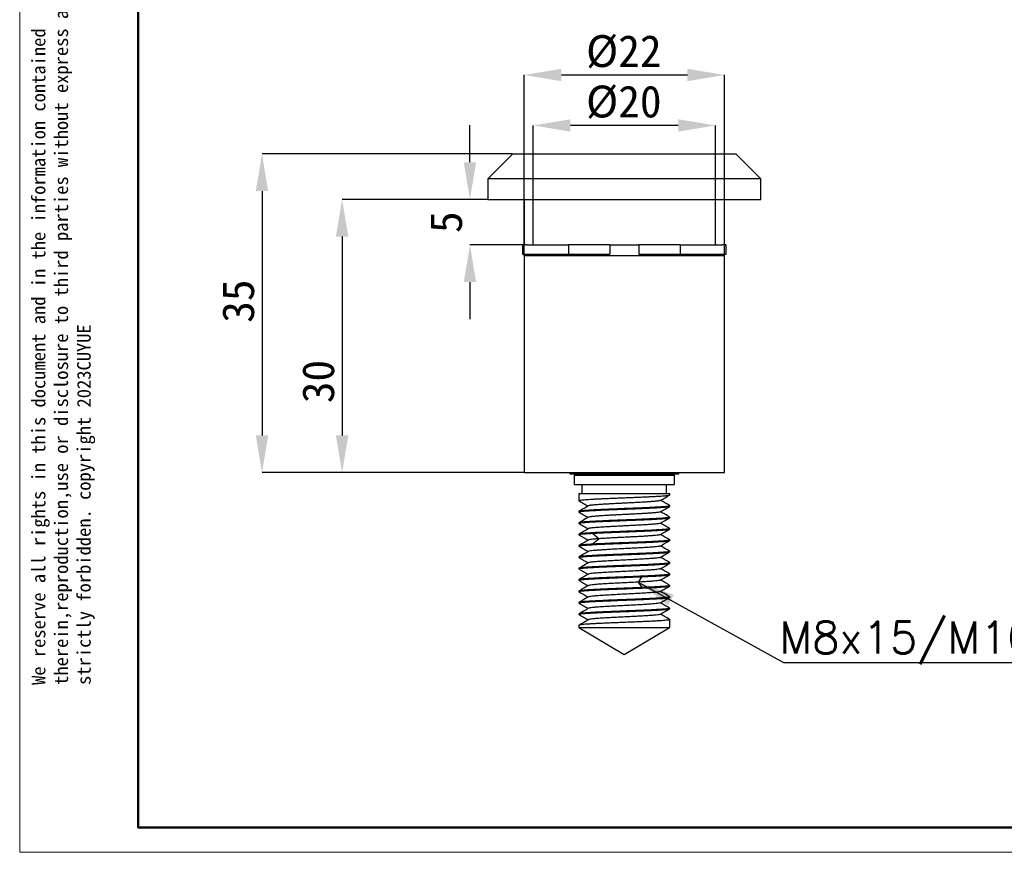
# Model space of a CAD drawing. Header units: millimetres. Extents: x 2793 to 3016, y 1303 to 1457.
# Tile 1 of 3: x 2793 to 2901, y 1303 to 1395. Entities that reach past the tile are written whole.
import ezdxf

# ---------------------------------------------------------------- set-up
doc = ezdxf.new("R2010")
doc.units = ezdxf.units.MM
for name, color, linetype in [('1轮廓实线层', 7, 'Continuous'), ('2细线层', 3, 'Continuous'), ('7标注层', 4, 'Continuous')]:
    doc.layers.add(name, color=color, linetype=linetype)
doc.layers.add('粗实线层', color=7, linetype='Continuous', lineweight=50)
doc.layers.add('细实线层', color=3, linetype='Continuous', lineweight=18)
doc.styles.add('SLDTEXTSTYLE0', font='txt', dxfattribs={"bigfont": 'bigfont'})
doc.styles.add('SLDTEXTSTYLE1', font='txt')
doc.styles.get("Standard").update_dxf_attribs({"font": 'arial.ttf'})
doc.dimstyles.new('SLDDIMSTYLE0', dxfattribs={"dimtxt": 3.5, "dimasz": 4.08, "dimexe": 0, "dimexo": 0.0625, "dimgap": 0.875, "dimtad": 2, "dimdec": 0, "dimrnd": 1e-09, "dimzin": 4, "dimdsep": 46, "dimtxsty": 'SLDTEXTSTYLE1', "dimsah": 1, "dimcen": 0.09, "dimadec": 0, "dimazin": 1, "dimtfac": 1, "dimtofl": 0, "dimtmove": 0, "dimatfit": 3, "dimfxl": 1, "dimfrac": 2, "dimtolj": 1, "dimtzin": 12, "dimarcsym": 0})
doc.dimstyles.new('SLDDIMSTYLE1', dxfattribs={"dimtxt": 3.5, "dimasz": 4.08, "dimexe": 0, "dimexo": 0.0625, "dimgap": 0.875, "dimtad": 2, "dimdec": 0, "dimrnd": 1e-09, "dimzin": 4, "dimdsep": 46, "dimtxsty": 'SLDTEXTSTYLE1', "dimsah": 1, "dimcen": 0.09, "dimadec": 0, "dimazin": 1, "dimtfac": 1, "dimtmove": 0, "dimatfit": 0, "dimfxl": 1, "dimfrac": 2, "dimtolj": 1, "dimtzin": 12, "dimarcsym": 0})
doc.dimstyles.new('SLDDIMSTYLE2', dxfattribs={"dimtxt": 0.18, "dimasz": 4.08, "dimexe": 0, "dimexo": 0.0625, "dimgap": 0, "dimtad": 0, "dimtih": 1, "dimtoh": 1, "dimdec": 0, "dimrnd": 1e-09, "dimzin": 0, "dimdsep": 46, "dimtxsty": 'Standard', "dimsah": 1, "dimcen": 0.09, "dimadec": 0, "dimazin": 0, "dimtfac": 4.08, "dimtdec": 0, "dimtofl": 0, "dimtmove": 0, "dimatfit": 3, "dimfxl": 1, "dimfrac": 2, "dimtolj": 1, "dimtzin": 0, "dimarcsym": 0})

# ---------------------------------------------------------------- blocks, each defined once
blk = doc.blocks.new('*D9')
at = {"layer": '2细线层', "color": 0, "lineweight": -2, "transparency": 16777216}
for p, q in [((2843.89, 1374.93), (2827.95, 1374.93)), ((2827.95, 1370.85), (2827.95, 1349.01)), ((2847.89, 1344.93), (2827.95, 1344.93))]:
    blk.add_line(p, q, dxfattribs=at)
at = {"layer": '2细线层', "color": 0, "transparency": 16777216}
for points in [[(2827.27, 1370.85), (2828.63, 1370.85), (2827.95, 1374.93)], [(2827.27, 1349.01), (2828.63, 1349.01), (2827.95, 1344.93)]]:
    blk.add_solid(points, dxfattribs=at)
at = {"layer": 'Defpoints', "color": 0, "transparency": 16777216}
for p in [(2843.95, 1374.93), (2827.95, 1344.93), (2847.95, 1344.93)]:
    blk.add_point(p, dxfattribs=at)
at = {"layer": '2细线层', "color": 0, "transparency": 16777216, "insert": (2823.57, 1354.93), "char_height": 3.5, "attachment_point": 2, "rotation": 90, "style": 'SLDTEXTSTYLE1'}
blk.add_mtext('\\A1;30', dxfattribs=at)
blk = doc.blocks.new('*D10')
at = {"layer": '2细线层', "color": 0, "lineweight": -2, "transparency": 16777216}
for p, q in [((2841.99, 1379.01), (2841.99, 1383.09)), ((2843.89, 1374.93), (2841.99, 1374.93)), ((2847.89, 1369.93), (2841.99, 1369.93)), ((2841.99, 1365.85), (2841.99, 1361.77))]:
    blk.add_line(p, q, dxfattribs=at)
at = {"layer": '2细线层', "color": 0, "transparency": 16777216}
for points in [[(2841.31, 1379.01), (2842.67, 1379.01), (2841.99, 1374.93)], [(2841.31, 1365.85), (2842.67, 1365.85), (2841.99, 1369.93)]]:
    blk.add_solid(points, dxfattribs=at)
at = {"layer": 'Defpoints', "color": 0, "transparency": 16777216}
for p in [(2843.95, 1374.93), (2841.99, 1369.93), (2847.95, 1369.93)]:
    blk.add_point(p, dxfattribs=at)
at = {"layer": '2细线层', "color": 0, "transparency": 16777216, "insert": (2837.62, 1372.43), "char_height": 3.5, "attachment_point": 2, "rotation": 90, "style": 'SLDTEXTSTYLE1'}
blk.add_mtext('\\A1;5', dxfattribs=at)
blk = doc.blocks.new('*D11')
at = {"layer": '2细线层', "color": 0, "lineweight": -2, "transparency": 16777216}
for p, q in [((2848.95, 1369.99), (2848.95, 1383.06)), ((2864.87, 1383.06), (2853.03, 1383.06)), ((2868.95, 1369.99), (2868.95, 1383.06))]:
    blk.add_line(p, q, dxfattribs=at)
at = {"layer": '2细线层', "color": 0, "transparency": 16777216}
for points in [[(2853.03, 1383.74), (2853.03, 1382.38), (2848.95, 1383.06)], [(2864.87, 1383.74), (2864.87, 1382.38), (2868.95, 1383.06)]]:
    blk.add_solid(points, dxfattribs=at)
at = {"layer": 'Defpoints', "color": 0, "transparency": 16777216}
for p in [(2848.95, 1383.06), (2848.95, 1369.93), (2868.95, 1369.93)]:
    blk.add_point(p, dxfattribs=at)
at = {"layer": '2细线层', "color": 0, "transparency": 16777216, "insert": (2858.89, 1387.44), "char_height": 3.5, "attachment_point": 2, "style": 'SLDTEXTSTYLE1'}
blk.add_mtext('\\A1;%%c20', dxfattribs=at)
blk = doc.blocks.new('*D12')
at = {"layer": '2细线层', "color": 0, "lineweight": -2, "transparency": 16777216}
for p, q in [((2847.95, 1368.79), (2847.95, 1388.6)), ((2852.03, 1388.6), (2865.87, 1388.6)), ((2869.95, 1368.79), (2869.95, 1388.6))]:
    blk.add_line(p, q, dxfattribs=at)
at = {"layer": '2细线层', "color": 0, "transparency": 16777216}
for points in [[(2852.03, 1389.28), (2852.03, 1387.92), (2847.95, 1388.6)], [(2865.87, 1389.28), (2865.87, 1387.92), (2869.95, 1388.6)]]:
    blk.add_solid(points, dxfattribs=at)
at = {"layer": 'Defpoints', "color": 0, "transparency": 16777216}
for p in [(2869.95, 1388.6), (2847.95, 1368.73), (2869.95, 1368.73)]:
    blk.add_point(p, dxfattribs=at)
at = {"layer": '2细线层', "color": 0, "transparency": 16777216, "insert": (2858.89, 1392.98), "char_height": 3.5, "attachment_point": 2, "style": 'SLDTEXTSTYLE1'}
blk.add_mtext('\\A1;%%c22', dxfattribs=at)
blk = doc.blocks.new('*D13')
at = {"layer": '2细线层', "color": 0, "lineweight": -2, "transparency": 16777216}
for p, q in [((2846.64, 1379.93), (2819.15, 1379.93)), ((2819.15, 1375.85), (2819.15, 1349.01)), ((2847.89, 1344.93), (2819.15, 1344.93))]:
    blk.add_line(p, q, dxfattribs=at)
at = {"layer": '2细线层', "color": 0, "transparency": 16777216}
for points in [[(2818.47, 1375.85), (2819.83, 1375.85), (2819.15, 1379.93)], [(2818.47, 1349.01), (2819.83, 1349.01), (2819.15, 1344.93)]]:
    blk.add_solid(points, dxfattribs=at)
at = {"layer": 'Defpoints', "color": 0, "transparency": 16777216}
for p in [(2846.7, 1379.93), (2819.15, 1344.93), (2847.95, 1344.93)]:
    blk.add_point(p, dxfattribs=at)
at = {"layer": '2细线层', "color": 0, "transparency": 16777216, "insert": (2814.78, 1363.76), "char_height": 3.5, "attachment_point": 2, "rotation": 90, "style": 'SLDTEXTSTYLE1'}
blk.add_mtext('\\A1;35', dxfattribs=at)
blk = doc.blocks.new('SW_NOTE_0_16')
at = {"layer": '7标注层', "color": 0}
blk.add_line((-37.48, 0), (0, 0), dxfattribs=at)
at = {"layer": '7标注层', "color": 0, "insert": (-37.94, 4.51), "char_height": 3.5, "attachment_point": 1, "style": 'SLDTEXTSTYLE0'}
blk.add_mtext('M8x15/M10x15两种规格可选', dxfattribs=at)

msp = doc.modelspace()

# ---------------------------------------------------------------- linework, layer by layer
at = {"layer": '1轮廓实线层', "linetype": 'Continuous', "lineweight": 25}
for p, q in [((2846.698, 1379.928), (2843.948, 1377.178)), ((2846.698, 1379.928), (2858.948, 1379.928)), ((2858.948, 1379.928), (2871.198, 1379.928)), ((2873.948, 1377.178), (2871.198, 1379.928)), ((2843.948, 1377.178), (2843.948, 1374.928)), ((2858.948, 1377.178), (2843.948, 1377.178)), ((2873.948, 1377.178), (2858.948, 1377.178)), ((2873.948, 1374.928), (2873.948, 1377.178)), ((2843.948, 1374.928), (2858.948, 1374.928)), ((2847.948, 1374.928), (2847.948, 1369.928)), ((2858.948, 1374.928), (2873.948, 1374.928)), ((2869.948, 1369.928), (2869.948, 1374.928)), ((2847.765, 1369.928), (2847.765, 1368.928)), ((2848.199, 1369.928), (2847.765, 1369.928)), ((2848.199, 1369.928), (2852.823, 1369.928)), ((2852.823, 1369.928), (2852.823, 1368.928)), ((2857.342, 1369.928), (2852.823, 1369.928)), ((2857.342, 1369.928), (2858.948, 1369.928)), ((2857.342, 1369.928), (2857.342, 1368.928)), ((2858.948, 1369.928), (2860.554, 1369.928)), ((2865.073, 1369.928), (2860.554, 1369.928)), ((2860.554, 1369.928), (2860.554, 1368.928)), ((2865.073, 1369.928), (2869.697, 1369.928)), ((2865.073, 1369.928), (2865.073, 1368.928)), ((2870.131, 1369.928), (2869.697, 1369.928)), ((2870.131, 1368.928), (2870.131, 1369.928)), ((2847.765, 1368.928), (2852.823, 1368.928)), ((2847.948, 1368.728), (2847.948, 1344.928)), ((2858.948, 1368.728), (2847.948, 1368.728)), ((2848.948, 1368.928), (2848.948, 1368.728)), ((2852.823, 1368.928), (2857.342, 1368.928)), ((2869.948, 1368.728), (2858.948, 1368.728)), ((2860.554, 1368.928), (2865.073, 1368.928)), ((2865.073, 1368.928), (2870.131, 1368.928)), ((2868.948, 1368.728), (2868.948, 1368.928)), ((2869.948, 1344.928), (2869.948, 1368.728)), ((2847.948, 1344.928), (2858.948, 1344.928)), ((2852.948, 1344.928), (2852.948, 1344.778)), ((2852.948, 1344.778), (2864.948, 1344.778)), ((2853.448, 1344.628), (2853.448, 1343.628)), ((2853.448, 1344.628), (2858.948, 1344.628)), ((2855.448, 1344.778), (2855.448, 1344.628)), ((2858.948, 1344.928), (2869.948, 1344.928)), ((2858.948, 1344.628), (2864.448, 1344.628)), ((2862.448, 1344.628), (2862.448, 1344.778)), ((2864.448, 1343.628), (2864.448, 1344.628)), ((2864.948, 1344.778), (2864.948, 1344.928)), ((2853.448, 1343.628), (2858.948, 1343.628)), ((2854.298, 1343.628), (2854.298, 1342.628)), ((2858.948, 1343.628), (2864.448, 1343.628)), ((2863.598, 1342.628), (2863.598, 1343.628)), ((2853.948, 1342.628), (2853.948, 1341.853)), ((2863.948, 1342.478), (2863.948, 1342.628)), ((2853.982, 1341.839), (2853.948, 1341.853)), ((2863.915, 1341.293), (2863.948, 1341.278)), ((2863.948, 1341.228), (2863.948, 1341.278)), ((2853.948, 1340.653), (2853.948, 1340.603)), ((2853.986, 1340.587), (2853.948, 1340.603)), ((2863.913, 1340.042), (2863.948, 1340.028)), ((2863.948, 1339.978), (2863.948, 1340.028)), ((2853.948, 1339.403), (2853.948, 1339.353)), ((2853.977, 1339.341), (2853.948, 1339.353)), ((2853.948, 1338.153), (2853.948, 1338.103)), ((2853.976, 1338.091), (2853.948, 1338.103)), ((2855.45, 1338.261), (2856.177, 1337.661)), ((2863.92, 1338.789), (2863.948, 1338.778)), ((2863.948, 1338.728), (2863.948, 1338.778)), ((2853.948, 1336.903), (2853.948, 1336.853)), ((2853.98, 1336.84), (2853.948, 1336.853)), ((2856.177, 1337.661), (2855.45, 1337.061)), ((2863.91, 1337.543), (2863.948, 1337.528)), ((2863.948, 1337.478), (2863.948, 1337.528)), ((2863.919, 1336.29), (2863.948, 1336.278)), ((2863.948, 1336.228), (2863.948, 1336.278)), ((2853.948, 1335.653), (2853.948, 1335.603)), ((2853.981, 1335.589), (2853.948, 1335.603)), ((2863.912, 1335.043), (2863.948, 1335.028)), ((2863.948, 1334.978), (2863.948, 1335.028)), ((2853.948, 1334.403), (2853.948, 1334.353)), ((2853.98, 1334.34), (2853.948, 1334.353)), ((2860.886, 1333.495), (2860.483, 1332.895)), ((2863.914, 1333.792), (2863.948, 1333.778)), ((2863.948, 1333.728), (2863.948, 1333.778)), ((2853.948, 1333.153), (2853.948, 1333.103)), ((2853.977, 1333.091), (2853.948, 1333.103)), ((2860.483, 1332.894), (2860.886, 1332.294)), ((2863.919, 1332.54), (2863.948, 1332.528)), ((2863.948, 1332.478), (2863.948, 1332.528)), ((2853.948, 1331.903), (2853.948, 1331.853)), ((2853.983, 1331.839), (2853.948, 1331.853)), ((2853.948, 1330.653), (2853.948, 1330.603)), ((2853.982, 1330.589), (2853.948, 1330.603)), ((2863.915, 1331.291), (2863.948, 1331.278)), ((2863.948, 1331.228), (2863.948, 1331.278)), ((2853.948, 1329.403), (2853.948, 1329.353)), ((2853.981, 1329.34), (2853.948, 1329.353)), ((2863.915, 1330.041), (2863.948, 1330.028)), ((2863.948, 1329.978), (2863.948, 1330.028)), ((2853.948, 1328.153), (2853.948, 1327.928)), ((2863.913, 1328.792), (2863.948, 1328.778)), ((2863.948, 1328.728), (2863.948, 1328.778)), ((2863.948, 1327.928), (2863.948, 1328.728)), ((2853.948, 1327.928), (2858.948, 1324.928)), ((2853.948, 1327.928), (2863.948, 1327.928)), ((2858.948, 1324.928), (2863.608, 1327.724)), ((2863.608, 1327.724), (2863.948, 1327.928))]:
    msp.add_line(p, q, dxfattribs=at)
for points, knots in [([(2853.948, 1342.628), (2853.955, 1342.628), (2853.97, 1342.628), (2854.084, 1342.628), (2854.266, 1342.628), (2854.518, 1342.628), (2854.836, 1342.628), (2855.214, 1342.628), (2855.648, 1342.628), (2856.131, 1342.628), (2856.655, 1342.628), (2857.213, 1342.628), (2857.797, 1342.628), (2858.398, 1342.628), (2859.007, 1342.628), (2859.615, 1342.628), (2860.214, 1342.628), (2860.793, 1342.628), (2861.346, 1342.628), (2861.862, 1342.628), (2862.336, 1342.628), (2862.76, 1342.628), (2863.127, 1342.628), (2863.432, 1342.628), (2863.671, 1342.628), (2863.838, 1342.628), (2863.935, 1342.628), (2863.94, 1342.628), (2863.942, 1342.628)], [0, 0, 0, 0, 0.0387498, 0.0774996, 0.1162495, 0.1549993, 0.1937491, 0.2324989, 0.2712488, 0.3099986, 0.3487484, 0.3874982, 0.426248, 0.4649979, 0.5037477, 0.5424975, 0.5812473, 0.6199972, 0.658747, 0.6974968, 0.7362466, 0.7749965, 0.8137463, 0.8524961, 0.8912459, 0.9299957, 0.9687456, 1, 1, 1, 1]), ([(2853.948, 1341.853), (2853.955, 1341.861), (2853.97, 1341.877), (2854.084, 1341.901), (2854.266, 1341.925), (2854.518, 1341.95), (2854.836, 1341.974), (2855.214, 1341.998), (2855.648, 1342.022), (2856.131, 1342.047), (2856.655, 1342.071), (2857.213, 1342.095), (2857.797, 1342.119), (2858.398, 1342.143), (2859.007, 1342.168), (2859.615, 1342.192), (2860.214, 1342.216), (2860.793, 1342.24), (2861.346, 1342.265), (2861.862, 1342.289), (2862.336, 1342.313), (2862.76, 1342.337), (2863.127, 1342.361), (2863.432, 1342.386), (2863.671, 1342.41), (2863.838, 1342.434), (2863.935, 1342.457), (2863.94, 1342.471), (2863.942, 1342.478)], [0, 0, 0, 0, 0.0387498, 0.0774996, 0.1162495, 0.1549993, 0.1937491, 0.2324989, 0.2712488, 0.3099986, 0.3487484, 0.3874982, 0.426248, 0.4649979, 0.5037477, 0.5424975, 0.5812473, 0.6199972, 0.658747, 0.6974968, 0.7362466, 0.7749965, 0.8137463, 0.8524961, 0.8912459, 0.9299957, 0.9687456, 1, 1, 1, 1]), ([(2862.897, 1341.862), (2863.072, 1341.964), (2863.421, 1342.166), (2863.771, 1342.369), (2863.946, 1342.47)], [0, 0, 0, 0, 0.4998596, 1, 1, 1, 1]), ([(2853.953, 1341.843), (2854.128, 1341.742), (2854.468, 1341.545), (2854.808, 1341.348), (2854.973, 1341.253)], [0, 0, 0, 0, 0.5148516, 1, 1, 1, 1]), ([(2855.002, 1341.27), (2854.807, 1341.157), (2854.459, 1340.955), (2854.112, 1340.754), (2853.96, 1340.666)], [0, 0, 0, 0, 0.562512, 1, 1, 1, 1]), ([(2862.89, 1341.862), (2862.874, 1341.854), (2862.849, 1341.841), (2862.748, 1341.82), (2862.603, 1341.798), (2862.402, 1341.775), (2862.158, 1341.753), (2861.939, 1341.735), (2861.696, 1341.718), (2861.472, 1341.703), (2861.202, 1341.686), (2860.824, 1341.663), (2860.416, 1341.641), (2859.992, 1341.618), (2859.557, 1341.596), (2859.112, 1341.574), (2858.666, 1341.551), (2858.223, 1341.529), (2857.789, 1341.506), (2857.372, 1341.484), (2856.971, 1341.462), (2856.597, 1341.439), (2856.256, 1341.417), (2855.941, 1341.394), (2855.671, 1341.372), (2855.443, 1341.35), (2855.251, 1341.327), (2855.115, 1341.305), (2855.032, 1341.285), (2855.016, 1341.275), (2855.007, 1341.27)], [0, 0, 0, 0, 0.0427139, 0.06726164, 0.10453509, 0.15616764, 0.18074298, 0.21804096, 0.24528771, 0.26975436, 0.29435025, 0.33160434, 0.38321973, 0.40778729, 0.44500773, 0.49657217, 0.521117, 0.55832024, 0.60985433, 0.63438631, 0.67158933, 0.72311772, 0.74764726, 0.78486651, 0.83641583, 0.86095379, 0.89820434, 0.94980061, 0.97435913, 1, 1, 1, 1]), ([(2862.893, 1340.61), (2863.068, 1340.712), (2863.418, 1340.914), (2863.767, 1341.116), (2863.942, 1341.218)], [0, 0, 0, 0, 0.4998764, 1, 1, 1, 1]), ([(2863.934, 1341.293), (2863.76, 1341.393), (2863.423, 1341.588), (2863.087, 1341.783), (2862.924, 1341.878)], [0, 0, 0, 0, 0.515601, 1, 1, 1, 1]), ([(2853.957, 1340.591), (2854.132, 1340.49), (2854.47, 1340.294), (2854.809, 1340.098), (2854.973, 1340.003)], [0, 0, 0, 0, 0.5161561, 1, 1, 1, 1]), ([(2855.002, 1340.02), (2854.828, 1339.919), (2854.481, 1339.718), (2854.133, 1339.517), (2853.959, 1339.416)], [0, 0, 0, 0, 0.4998658, 1, 1, 1, 1]), ([(2862.891, 1340.61), (2862.877, 1340.604), (2862.841, 1340.587), (2862.724, 1340.565), (2862.56, 1340.543), (2862.359, 1340.521), (2862.106, 1340.498), (2861.814, 1340.476), (2861.492, 1340.454), (2861.132, 1340.431), (2860.745, 1340.409), (2860.338, 1340.386), (2859.91, 1340.364), (2859.472, 1340.342), (2859.027, 1340.319), (2858.58, 1340.297), (2858.139, 1340.274), (2857.706, 1340.252), (2857.29, 1340.23), (2856.897, 1340.207), (2856.524, 1340.185), (2856.187, 1340.162), (2855.887, 1340.14), (2855.617, 1340.117), (2855.398, 1340.095), (2855.224, 1340.073), (2855.09, 1340.05), (2855.018, 1340.032), (2855.005, 1340.021), (2855.004, 1340.02)], [0, 0, 0, 0, 0.0333608, 0.0851138, 0.1097482, 0.1470853, 0.1988054, 0.2234258, 0.2607609, 0.3124725, 0.3370894, 0.374439, 0.4261689, 0.450793, 0.4881725, 0.5399469, 0.5645902, 0.6020126, 0.6538552, 0.6785305, 0.7159488, 0.7677922, 0.7924679, 0.8298416, 0.8816217, 0.9062681, 0.9436136, 0.9953491, 1, 1, 1, 1]), ([(2863.936, 1340.042), (2863.762, 1340.142), (2863.424, 1340.338), (2863.087, 1340.533), (2862.924, 1340.628)], [0, 0, 0, 0, 0.5152301, 1, 1, 1, 1]), ([(2853.95, 1339.345), (2854.125, 1339.244), (2854.466, 1339.047), (2854.807, 1338.849), (2854.973, 1338.753)], [0, 0, 0, 0, 0.5129062, 1, 1, 1, 1]), ([(2862.885, 1339.362), (2862.883, 1339.358), (2862.876, 1339.35), (2862.815, 1339.334), (2862.701, 1339.311), (2862.527, 1339.289), (2862.309, 1339.266), (2862.055, 1339.244), (2861.755, 1339.222), (2861.42, 1339.199), (2861.058, 1339.177), (2860.664, 1339.154), (2860.25, 1339.132), (2859.822, 1339.109), (2859.38, 1339.087), (2858.934, 1339.065), (2858.488, 1339.042), (2858.048, 1339.02), (2857.621, 1338.997), (2857.208, 1338.975), (2856.819, 1338.953), (2856.459, 1338.93), (2856.124, 1338.908), (2855.83, 1338.886), (2855.577, 1338.863), (2855.358, 1338.841), (2855.191, 1338.818), (2855.077, 1338.796), (2855.015, 1338.781), (2855.01, 1338.771), (2855.009, 1338.769)], [0, 0, 0, 0, 0.0190156, 0.04352222, 0.0807216, 0.13224576, 0.15677024, 0.19401106, 0.24560089, 0.27015585, 0.30740279, 0.35900853, 0.38357115, 0.42077238, 0.47231394, 0.49684662, 0.5340181, 0.58551322, 0.61002546, 0.64718375, 0.69865404, 0.72315592, 0.76031795, 0.8117888, 0.83629072, 0.87347268, 0.9249707, 0.94948376, 0.98670023, 1, 1, 1, 1]), ([(2862.896, 1339.362), (2863.071, 1339.463), (2863.42, 1339.666), (2863.77, 1339.868), (2863.945, 1339.969)], [0, 0, 0, 0, 0.4998923, 1, 1, 1, 1]), ([(2863.94, 1338.789), (2863.766, 1338.89), (2863.427, 1339.086), (2863.088, 1339.282), (2862.923, 1339.378)], [0, 0, 0, 0, 0.5129793, 1, 1, 1, 1]), ([(2853.95, 1338.095), (2854.126, 1337.993), (2854.467, 1337.796), (2854.808, 1337.598), (2854.973, 1337.503)], [0, 0, 0, 0, 0.5161649, 1, 1, 1, 1]), ([(2855, 1338.769), (2854.826, 1338.668), (2854.479, 1338.467), (2854.132, 1338.266), (2853.958, 1338.165)], [0, 0, 0, 0, 0.4998909, 1, 1, 1, 1]), ([(2855.45, 1338.261), (2855.554, 1338.267), (2855.764, 1338.278), (2856.104, 1338.295), (2856.459, 1338.312), (2856.817, 1338.328), (2857.179, 1338.344), (2857.713, 1338.366), (2858.269, 1338.388), (2858.83, 1338.411), (2859.393, 1338.433), (2860.065, 1338.46), (2860.723, 1338.487), (2861.236, 1338.51), (2861.724, 1338.532), (2862.189, 1338.555), (2862.595, 1338.578), (2862.896, 1338.596), (2863.151, 1338.614), (2863.365, 1338.63), (2863.548, 1338.647), (2863.736, 1338.668), (2863.859, 1338.689), (2863.923, 1338.705), (2863.93, 1338.712), (2863.932, 1338.714)], [0, 0, 0, 0, 0.0375755, 0.0754292, 0.1117226, 0.1482663, 0.1816152, 0.215158, 0.2964454, 0.329823, 0.363395, 0.4446243, 0.5076014, 0.5449544, 0.5928459, 0.6555137, 0.6980883, 0.741069, 0.7776043, 0.814395, 0.8517289, 0.8893355, 0.9531869, 0.9876573, 1, 1, 1, 1]), ([(2862.889, 1338.111), (2862.887, 1338.109), (2862.874, 1338.096), (2862.797, 1338.079), (2862.663, 1338.057), (2862.489, 1338.034), (2862.261, 1338.012), (2861.993, 1337.989), (2861.692, 1337.967), (2861.35, 1337.945), (2860.979, 1337.922), (2860.587, 1337.9), (2860.169, 1337.877), (2859.737, 1337.855), (2859.296, 1337.833), (2858.849, 1337.81), (2858.405, 1337.788), (2857.965, 1337.766), (2857.539, 1337.743), (2857.143, 1337.721), (2856.821, 1337.703), (2856.483, 1337.682), (2856.279, 1337.668), (2856.177, 1337.661)], [0, 0, 0, 0, 0.0143656, 0.0824092, 0.1147963, 0.1638664, 0.231846, 0.2642048, 0.3132551, 0.3811986, 0.4135423, 0.4625953, 0.5305359, 0.5628782, 0.6119551, 0.6799277, 0.7122829, 0.7614041, 0.829444, 0.8618291, 0.907303, 0.9534388, 1, 1, 1, 1]), ([(2862.894, 1338.111), (2863.069, 1338.212), (2863.419, 1338.415), (2863.768, 1338.617), (2863.943, 1338.718)], [0, 0, 0, 0, 0.499863, 1, 1, 1, 1]), ([(2863.933, 1337.543), (2863.759, 1337.644), (2863.423, 1337.838), (2863.086, 1338.033), (2862.924, 1338.128)], [0, 0, 0, 0, 0.51613242, 1, 1, 1, 1]), ([(2853.952, 1336.844), (2854.128, 1336.742), (2854.468, 1336.545), (2854.808, 1336.348), (2854.973, 1336.253)], [0, 0, 0, 0, 0.5167324, 1, 1, 1, 1]), ([(2855.009, 1337.524), (2854.834, 1337.423), (2854.485, 1337.22), (2854.135, 1337.018), (2853.96, 1336.917)], [0, 0, 0, 0, 0.4998634, 1, 1, 1, 1]), ([(2856.177, 1337.661), (2856.01, 1337.649), (2855.675, 1337.624), (2855.317, 1337.587), (2855.081, 1337.552), (2855.035, 1337.53), (2855.015, 1337.52)], [0, 0, 0, 0, 0.2645798, 0.5291213, 0.7936989, 1, 1, 1, 1]), ([(2862.873, 1336.859), (2862.867, 1336.853), (2862.844, 1336.835), (2862.661, 1336.805), (2862.335, 1336.767), (2861.884, 1336.73), (2861.332, 1336.693), (2860.696, 1336.656), (2859.999, 1336.618), (2859.266, 1336.581), (2858.521, 1336.544), (2857.792, 1336.507), (2857.102, 1336.469), (2856.477, 1336.432), (2855.94, 1336.395), (2855.504, 1336.358), (2855.198, 1336.32), (2855.032, 1336.291), (2855.019, 1336.273), (2855.016, 1336.268)], [0, 0, 0, 0, 0.0284893, 0.0915328, 0.1545856, 0.2176289, 0.2806818, 0.3437251, 0.4067779, 0.4698216, 0.5328739, 0.5959183, 0.6589699, 0.7220152, 0.785066, 0.8481123, 0.9111621, 0.9742095, 1, 1, 1, 1]), ([(2862.884, 1336.855), (2863.06, 1336.957), (2863.411, 1337.161), (2863.763, 1337.364), (2863.939, 1337.466)], [0, 0, 0, 0, 0.4998812, 1, 1, 1, 1]), ([(2863.939, 1336.29), (2863.764, 1336.391), (2863.426, 1336.587), (2863.087, 1336.783), (2862.923, 1336.878)], [0, 0, 0, 0, 0.5163936, 1, 1, 1, 1]), ([(2855.005, 1336.272), (2854.831, 1336.17), (2854.481, 1335.968), (2854.132, 1335.766), (2853.957, 1335.664)], [0, 0, 0, 0, 0.4998815, 1, 1, 1, 1]), ([(2862.891, 1335.609), (2863.067, 1335.711), (2863.419, 1335.915), (2863.77, 1336.118), (2863.946, 1336.22)], [0, 0, 0, 0, 0.4998653, 1, 1, 1, 1]), ([(2853.953, 1335.593), (2854.129, 1335.491), (2854.469, 1335.295), (2854.809, 1335.098), (2854.973, 1335.003)], [0, 0, 0, 0, 0.5176794, 1, 1, 1, 1]), ([(2855.008, 1335.023), (2854.812, 1334.91), (2854.462, 1334.707), (2854.113, 1334.505), (2853.96, 1334.416)], [0, 0, 0, 0, 0.5625234, 1, 1, 1, 1]), ([(2862.897, 1335.613), (2862.865, 1335.6), (2862.802, 1335.576), (2862.535, 1335.538), (2862.153, 1335.501), (2861.656, 1335.464), (2861.065, 1335.427), (2860.4, 1335.389), (2859.684, 1335.352), (2858.943, 1335.315), (2858.202, 1335.278), (2857.486, 1335.241), (2856.822, 1335.203), (2856.233, 1335.166), (2855.737, 1335.129), (2855.357, 1335.092), (2855.096, 1335.055), (2855.036, 1335.031), (2855.007, 1335.02)], [0, 0, 0, 0, 0.0624351, 0.1252574, 0.1880724, 0.2508939, 0.31371, 0.3765305, 0.4393477, 0.5021672, 0.5649855, 0.6278038, 0.6906233, 0.7534405, 0.816261, 0.879077, 0.9418986, 1, 1, 1, 1]), ([(2862.887, 1334.357), (2863.063, 1334.458), (2863.414, 1334.662), (2863.766, 1334.866), (2863.942, 1334.967)], [0, 0, 0, 0, 0.499872, 1, 1, 1, 1]), ([(2863.934, 1335.042), (2863.76, 1335.144), (2863.423, 1335.339), (2863.086, 1335.534), (2862.923, 1335.628)], [0, 0, 0, 0, 0.51844039, 1, 1, 1, 1]), ([(2853.953, 1334.343), (2854.045, 1334.29), (2854.222, 1334.189), (2854.503, 1334.026), (2854.755, 1333.879), (2854.904, 1333.793), (2854.973, 1333.753)], [0, 0, 0, 0, 0.2808447, 0.536533, 0.7849981, 1, 1, 1, 1]), ([(2855.007, 1333.772), (2854.832, 1333.671), (2854.483, 1333.469), (2854.134, 1333.267), (2853.959, 1333.166)], [0, 0, 0, 0, 0.4999271, 1, 1, 1, 1]), ([(2862.877, 1334.36), (2862.874, 1334.356), (2862.86, 1334.339), (2862.694, 1334.31), (2862.387, 1334.272), (2861.95, 1334.235), (2861.411, 1334.198), (2860.784, 1334.161), (2860.095, 1334.123), (2859.365, 1334.086), (2858.62, 1334.049), (2857.887, 1334.012), (2857.191, 1333.974), (2856.556, 1333.937), (2856.005, 1333.9), (2855.556, 1333.863), (2855.231, 1333.825), (2855.046, 1333.794), (2855.025, 1333.775), (2855.017, 1333.769)], [0, 0, 0, 0, 0.02248105, 0.08545932, 0.14843759, 0.21141466, 0.27439406, 0.33736996, 0.40035038, 0.46332522, 0.52630648, 0.58928044, 0.65226236, 0.71523566, 0.77821801, 0.84119095, 0.90417348, 0.96714634, 1, 1, 1, 1]), ([(2862.884, 1333.105), (2863.06, 1333.207), (2863.412, 1333.411), (2863.765, 1333.615), (2863.941, 1333.717)], [0, 0, 0, 0, 0.4998013, 1, 1, 1, 1]), ([(2863.936, 1333.792), (2863.761, 1333.893), (2863.423, 1334.088), (2863.086, 1334.284), (2862.924, 1334.378)], [0, 0, 0, 0, 0.51822, 1, 1, 1, 1]), ([(2853.95, 1333.095), (2854.126, 1332.993), (2854.467, 1332.796), (2854.808, 1332.599), (2854.973, 1332.503)], [0, 0, 0, 0, 0.5160093, 1, 1, 1, 1]), ([(2855.009, 1332.524), (2854.834, 1332.423), (2854.485, 1332.22), (2854.136, 1332.018), (2853.961, 1331.917)], [0, 0, 0, 0, 0.4998998, 1, 1, 1, 1]), ([(2860.483, 1332.894), (2860.25, 1332.882), (2859.784, 1332.857), (2859.041, 1332.82), (2858.299, 1332.783), (2857.579, 1332.745), (2856.907, 1332.708), (2856.305, 1332.671), (2855.798, 1332.634), (2855.395, 1332.596), (2855.134, 1332.559), (2855.005, 1332.534), (2855.006, 1332.521), (2855.006, 1332.52)], [0, 0, 0, 0, 0.0995498, 0.1990852, 0.2986341, 0.3981695, 0.4977176, 0.5972543, 0.6968013, 0.7963395, 0.895885, 0.995425, 1, 1, 1, 1]), ([(2862.878, 1333.109), (2862.857, 1333.099), (2862.81, 1333.078), (2862.576, 1333.043), (2862.211, 1333.006), (2861.727, 1332.969), (2861.151, 1332.932), (2860.706, 1332.907), (2860.483, 1332.894)], [0, 0, 0, 0, 0.1306758, 0.3045487, 0.4783993, 0.6522736, 0.8261242, 1, 1, 1, 1]), ([(2862.888, 1331.857), (2863.064, 1331.959), (2863.415, 1332.163), (2863.767, 1332.366), (2863.943, 1332.468)], [0, 0, 0, 0, 0.4998625, 1, 1, 1, 1]), ([(2863.94, 1332.539), (2863.765, 1332.64), (2863.426, 1332.837), (2863.087, 1333.033), (2862.923, 1333.128)], [0, 0, 0, 0, 0.5160555, 1, 1, 1, 1]), ([(2853.954, 1331.843), (2854.13, 1331.741), (2854.47, 1331.544), (2854.809, 1331.348), (2854.973, 1331.253)], [0, 0, 0, 0, 0.5181479, 1, 1, 1, 1]), ([(2862.882, 1331.861), (2862.88, 1331.858), (2862.874, 1331.842), (2862.725, 1331.814), (2862.436, 1331.777), (2862.014, 1331.74), (2861.488, 1331.703), (2860.872, 1331.666), (2860.189, 1331.628), (2859.463, 1331.591), (2858.719, 1331.554), (2857.982, 1331.517), (2857.28, 1331.479), (2856.636, 1331.442), (2856.073, 1331.405), (2855.608, 1331.368), (2855.267, 1331.33), (2855.062, 1331.298), (2855.031, 1331.278), (2855.019, 1331.27)], [0, 0, 0, 0, 0.01522566, 0.07831177, 0.14140651, 0.20449327, 0.26758735, 0.330675, 0.39376823, 0.45685694, 0.51994916, 0.58303905, 0.64613013, 0.70922121, 0.7723111, 0.83540331, 0.89849202, 0.96158526, 1, 1, 1, 1]), ([(2863.937, 1331.291), (2863.762, 1331.392), (2863.424, 1331.588), (2863.086, 1331.783), (2862.924, 1331.878)], [0, 0, 0, 0, 0.5176156, 1, 1, 1, 1]), ([(2853.954, 1330.593), (2854.129, 1330.491), (2854.469, 1330.294), (2854.809, 1330.098), (2854.973, 1330.003)], [0, 0, 0, 0, 0.51728366, 1, 1, 1, 1]), ([(2855.009, 1331.274), (2854.835, 1331.173), (2854.485, 1330.97), (2854.135, 1330.768), (2853.961, 1330.667)], [0, 0, 0, 0, 0.49986626, 1, 1, 1, 1]), ([(2862.879, 1330.611), (2862.865, 1330.602), (2862.83, 1330.582), (2862.615, 1330.548), (2862.268, 1330.511), (2861.798, 1330.474), (2861.231, 1330.437), (2860.583, 1330.399), (2859.878, 1330.362), (2859.141, 1330.325), (2858.397, 1330.288), (2857.672, 1330.25), (2856.992, 1330.213), (2856.381, 1330.176), (2855.859, 1330.139), (2855.443, 1330.101), (2855.16, 1330.064), (2855.016, 1330.036), (2855.012, 1330.021), (2855.012, 1330.018)], [0, 0, 0, 0, 0.04258483, 0.1053787, 0.1681714, 0.2309641, 0.29375797, 0.35654948, 0.41934442, 0.4821348, 0.54493068, 0.60772009, 0.67051672, 0.73330536, 0.79610253, 0.85889066, 0.92168814, 0.98447604, 1, 1, 1, 1]), ([(2862.888, 1330.607), (2863.064, 1330.709), (2863.415, 1330.913), (2863.767, 1331.116), (2863.943, 1331.218)], [0, 0, 0, 0, 0.4998723, 1, 1, 1, 1]), ([(2863.937, 1330.041), (2863.762, 1330.142), (2863.424, 1330.338), (2863.087, 1330.533), (2862.924, 1330.628)], [0, 0, 0, 0, 0.517584, 1, 1, 1, 1]), ([(2853.953, 1329.343), (2854.129, 1329.242), (2854.469, 1329.045), (2854.809, 1328.848), (2854.973, 1328.753)], [0, 0, 0, 0, 0.5173642, 1, 1, 1, 1]), ([(2855.005, 1330.021), (2854.83, 1329.92), (2854.481, 1329.718), (2854.131, 1329.515), (2853.957, 1329.414)], [0, 0, 0, 0, 0.4998741, 1, 1, 1, 1]), ([(2862.888, 1329.363), (2862.888, 1329.361), (2862.888, 1329.346), (2862.754, 1329.319), (2862.483, 1329.282), (2862.076, 1329.245), (2861.563, 1329.208), (2860.958, 1329.17), (2860.283, 1329.133), (2859.561, 1329.096), (2858.818, 1329.059), (2858.079, 1329.021), (2857.371, 1328.984), (2856.717, 1328.947), (2856.142, 1328.91), (2855.664, 1328.873), (2855.305, 1328.835), (2855.076, 1328.801), (2855.033, 1328.779), (2855.015, 1328.77)], [0, 0, 0, 0, 0.0102088, 0.0730154, 0.1358284, 0.1986341, 0.2614477, 0.3242528, 0.3870668, 0.4498715, 0.5126858, 0.5754904, 0.6383046, 0.7011094, 0.7639233, 0.8267287, 0.889542, 0.9523481, 1, 1, 1, 1]), ([(2862.891, 1329.359), (2863.067, 1329.461), (2863.419, 1329.665), (2863.77, 1329.868), (2863.946, 1329.97)], [0, 0, 0, 0, 0.4998722, 1, 1, 1, 1]), ([(2863.936, 1328.792), (2863.739, 1328.905), (2863.402, 1329.101), (2863.064, 1329.296), (2862.923, 1329.378)], [0, 0, 0, 0, 0.5823268, 1, 1, 1, 1]), ([(2863.948, 1328.778), (2863.94, 1328.769), (2863.922, 1328.751), (2863.784, 1328.725), (2863.566, 1328.698), (2863.265, 1328.672), (2862.886, 1328.645), (2862.438, 1328.618), (2861.928, 1328.592), (2861.364, 1328.565), (2860.758, 1328.539), (2860.119, 1328.512), (2859.459, 1328.486), (2858.791, 1328.459), (2858.125, 1328.432), (2857.474, 1328.406), (2856.849, 1328.379), (2856.261, 1328.353), (2855.721, 1328.326), (2855.239, 1328.3), (2854.823, 1328.273), (2854.48, 1328.247), (2854.216, 1328.22), (2854.04, 1328.193), (2853.952, 1328.171), (2853.957, 1328.157), (2853.959, 1328.153)], [0, 0, 0, 0, 0.0425, 0.0849999, 0.1274999, 0.1699998, 0.2124998, 0.2549998, 0.2974997, 0.3399997, 0.3824996, 0.4249996, 0.4674996, 0.5099995, 0.5524995, 0.5949994, 0.6374994, 0.6799994, 0.7224993, 0.7649993, 0.8074993, 0.8499992, 0.8924992, 0.9349991, 0.9774991, 1, 1, 1, 1]), ([(2855.008, 1328.773), (2854.834, 1328.672), (2854.484, 1328.47), (2854.135, 1328.267), (2853.96, 1328.166)], [0, 0, 0, 0, 0.4998729, 1, 1, 1, 1])]:
    msp.add_open_spline(points, degree=3, knots=knots, dxfattribs=at)
for points in [[(2863.948, 1341.278), (2863.929, 1341.265), (2863.892, 1341.239), (2863.595, 1341.2), (2863.133, 1341.161), (2862.506, 1341.122), (2861.744, 1341.082), (2860.874, 1341.043), (2859.93, 1341.004), (2858.948, 1340.965), (2857.966, 1340.926), (2857.022, 1340.887), (2856.152, 1340.848), (2855.39, 1340.809), (2854.763, 1340.77), (2854.301, 1340.731), (2854.004, 1340.692), (2853.967, 1340.666), (2853.948, 1340.653)], [(2853.948, 1340.603), (2853.967, 1340.616), (2854.004, 1340.642), (2854.301, 1340.681), (2854.763, 1340.72), (2855.39, 1340.759), (2856.152, 1340.798), (2857.022, 1340.837), (2857.966, 1340.876), (2858.948, 1340.915), (2859.93, 1340.954), (2860.874, 1340.993), (2861.744, 1341.032), (2862.506, 1341.072), (2863.133, 1341.111), (2863.595, 1341.15), (2863.892, 1341.189), (2863.929, 1341.215), (2863.948, 1341.228)], [(2863.948, 1340.028), (2863.929, 1340.015), (2863.892, 1339.989), (2863.595, 1339.95), (2863.133, 1339.911), (2862.506, 1339.872), (2861.744, 1339.832), (2860.874, 1339.793), (2859.93, 1339.754), (2858.948, 1339.715), (2857.966, 1339.676), (2857.022, 1339.637), (2856.152, 1339.598), (2855.39, 1339.559), (2854.763, 1339.52), (2854.301, 1339.481), (2854.004, 1339.442), (2853.967, 1339.416), (2853.948, 1339.403)], [(2853.948, 1339.353), (2853.967, 1339.366), (2854.004, 1339.392), (2854.301, 1339.431), (2854.763, 1339.47), (2855.39, 1339.509), (2856.152, 1339.548), (2857.022, 1339.587), (2857.966, 1339.626), (2858.948, 1339.665), (2859.93, 1339.704), (2860.874, 1339.743), (2861.744, 1339.782), (2862.506, 1339.822), (2863.133, 1339.861), (2863.595, 1339.9), (2863.892, 1339.939), (2863.929, 1339.965), (2863.948, 1339.978)], [(2863.948, 1338.778), (2863.929, 1338.765), (2863.892, 1338.739), (2863.595, 1338.7), (2863.133, 1338.661), (2862.506, 1338.622), (2861.744, 1338.582), (2860.874, 1338.543), (2859.93, 1338.504), (2858.948, 1338.465), (2857.966, 1338.426), (2857.022, 1338.387), (2856.152, 1338.348), (2855.39, 1338.309), (2854.763, 1338.27), (2854.301, 1338.231), (2854.004, 1338.192), (2853.967, 1338.166), (2853.948, 1338.153)], [(2853.948, 1338.103), (2853.967, 1338.116), (2854.005, 1338.142), (2854.312, 1338.182), (2854.779, 1338.222), (2855.226, 1338.248), (2855.45, 1338.261)], [(2853.948, 1336.853), (2853.967, 1336.866), (2854.004, 1336.892), (2854.301, 1336.931), (2854.763, 1336.97), (2855.39, 1337.009), (2856.152, 1337.048), (2857.022, 1337.087), (2857.966, 1337.126), (2858.948, 1337.165), (2859.93, 1337.204), (2860.874, 1337.243), (2861.744, 1337.282), (2862.506, 1337.322), (2863.133, 1337.361), (2863.595, 1337.4), (2863.892, 1337.439), (2863.929, 1337.465), (2863.948, 1337.478)], [(2855.45, 1337.061), (2855.226, 1337.048), (2854.779, 1337.022), (2854.312, 1336.982), (2854.005, 1336.942), (2853.967, 1336.916), (2853.948, 1336.903)], [(2863.948, 1337.528), (2863.938, 1337.518), (2863.917, 1337.499), (2863.751, 1337.469), (2863.489, 1337.44), (2863.128, 1337.411), (2862.677, 1337.382), (2862.147, 1337.353), (2861.548, 1337.324), (2860.893, 1337.294), (2860.196, 1337.265), (2859.473, 1337.236), (2858.738, 1337.207), (2858.008, 1337.178), (2857.298, 1337.149), (2856.624, 1337.119), (2855.995, 1337.09), (2855.632, 1337.071), (2855.45, 1337.061)], [(2863.948, 1336.278), (2863.929, 1336.265), (2863.892, 1336.239), (2863.595, 1336.2), (2863.133, 1336.161), (2862.506, 1336.122), (2861.744, 1336.082), (2860.874, 1336.043), (2859.93, 1336.004), (2858.948, 1335.965), (2857.966, 1335.926), (2857.022, 1335.887), (2856.152, 1335.848), (2855.39, 1335.809), (2854.763, 1335.77), (2854.301, 1335.731), (2854.004, 1335.692), (2853.967, 1335.666), (2853.948, 1335.653)], [(2853.948, 1335.603), (2853.967, 1335.616), (2854.004, 1335.642), (2854.301, 1335.681), (2854.763, 1335.72), (2855.39, 1335.759), (2856.152, 1335.798), (2857.022, 1335.837), (2857.966, 1335.876), (2858.948, 1335.915), (2859.93, 1335.954), (2860.874, 1335.993), (2861.744, 1336.032), (2862.506, 1336.072), (2863.133, 1336.111), (2863.595, 1336.15), (2863.892, 1336.189), (2863.929, 1336.215), (2863.948, 1336.228)], [(2863.948, 1335.028), (2863.929, 1335.015), (2863.892, 1334.989), (2863.595, 1334.95), (2863.133, 1334.911), (2862.506, 1334.872), (2861.744, 1334.832), (2860.874, 1334.793), (2859.93, 1334.754), (2858.948, 1334.715), (2857.966, 1334.676), (2857.022, 1334.637), (2856.152, 1334.598), (2855.39, 1334.559), (2854.763, 1334.52), (2854.301, 1334.481), (2854.004, 1334.442), (2853.967, 1334.416), (2853.948, 1334.403)], [(2853.948, 1334.353), (2853.967, 1334.366), (2854.004, 1334.392), (2854.301, 1334.431), (2854.763, 1334.47), (2855.39, 1334.509), (2856.152, 1334.548), (2857.022, 1334.587), (2857.966, 1334.626), (2858.948, 1334.665), (2859.93, 1334.704), (2860.874, 1334.743), (2861.744, 1334.782), (2862.506, 1334.822), (2863.133, 1334.861), (2863.595, 1334.9), (2863.892, 1334.939), (2863.929, 1334.965), (2863.948, 1334.978)], [(2863.948, 1333.778), (2863.929, 1333.765), (2863.892, 1333.739), (2863.595, 1333.7), (2863.133, 1333.661), (2862.506, 1333.622), (2861.744, 1333.582), (2860.874, 1333.543), (2859.93, 1333.504), (2858.948, 1333.465), (2857.966, 1333.426), (2857.022, 1333.387), (2856.152, 1333.348), (2855.39, 1333.309), (2854.763, 1333.27), (2854.301, 1333.231), (2854.004, 1333.192), (2853.967, 1333.166), (2853.948, 1333.153)], [(2853.948, 1333.103), (2853.955, 1333.111), (2853.97, 1333.127), (2854.087, 1333.152), (2854.273, 1333.176), (2854.531, 1333.201), (2854.855, 1333.225), (2855.241, 1333.25), (2855.683, 1333.274), (2856.174, 1333.299), (2856.708, 1333.323), (2857.275, 1333.348), (2857.867, 1333.372), (2858.476, 1333.397), (2859.093, 1333.421), (2859.706, 1333.446), (2860.31, 1333.47), (2860.694, 1333.486), (2860.886, 1333.494)], [(2860.886, 1333.494), (2861.107, 1333.504), (2861.549, 1333.524), (2862.146, 1333.553), (2862.677, 1333.582), (2863.128, 1333.611), (2863.489, 1333.64), (2863.751, 1333.669), (2863.917, 1333.699), (2863.938, 1333.718), (2863.948, 1333.728)], [(2853.948, 1331.853), (2853.967, 1331.866), (2854.004, 1331.892), (2854.301, 1331.931), (2854.763, 1331.97), (2855.39, 1332.009), (2856.152, 1332.048), (2857.022, 1332.087), (2857.966, 1332.126), (2858.948, 1332.165), (2859.93, 1332.204), (2860.874, 1332.243), (2861.744, 1332.282), (2862.506, 1332.322), (2863.133, 1332.361), (2863.595, 1332.4), (2863.892, 1332.439), (2863.929, 1332.465), (2863.948, 1332.478)], [(2863.948, 1332.528), (2863.938, 1332.518), (2863.917, 1332.499), (2863.751, 1332.469), (2863.489, 1332.44), (2863.128, 1332.411), (2862.677, 1332.382), (2862.146, 1332.353), (2861.549, 1332.324), (2861.107, 1332.304), (2860.886, 1332.294)], [(2860.886, 1332.294), (2860.694, 1332.286), (2860.31, 1332.27), (2859.706, 1332.246), (2859.093, 1332.221), (2858.476, 1332.197), (2857.867, 1332.172), (2857.275, 1332.148), (2856.708, 1332.123), (2856.174, 1332.099), (2855.683, 1332.074), (2855.241, 1332.05), (2854.855, 1332.025), (2854.531, 1332.001), (2854.273, 1331.976), (2854.087, 1331.952), (2853.97, 1331.927), (2853.955, 1331.911), (2853.948, 1331.903)], [(2863.948, 1331.278), (2863.929, 1331.265), (2863.892, 1331.239), (2863.595, 1331.2), (2863.133, 1331.161), (2862.506, 1331.122), (2861.744, 1331.082), (2860.874, 1331.043), (2859.93, 1331.004), (2858.948, 1330.965), (2857.966, 1330.926), (2857.022, 1330.887), (2856.152, 1330.848), (2855.39, 1330.809), (2854.763, 1330.77), (2854.301, 1330.731), (2854.004, 1330.692), (2853.967, 1330.666), (2853.948, 1330.653)], [(2853.948, 1330.603), (2853.967, 1330.616), (2854.004, 1330.642), (2854.301, 1330.681), (2854.763, 1330.72), (2855.39, 1330.759), (2856.152, 1330.798), (2857.022, 1330.837), (2857.966, 1330.876), (2858.948, 1330.915), (2859.93, 1330.954), (2860.874, 1330.993), (2861.744, 1331.032), (2862.506, 1331.072), (2863.133, 1331.111), (2863.595, 1331.15), (2863.892, 1331.189), (2863.929, 1331.215), (2863.948, 1331.228)], [(2863.948, 1330.028), (2863.929, 1330.015), (2863.892, 1329.989), (2863.595, 1329.95), (2863.133, 1329.911), (2862.506, 1329.872), (2861.744, 1329.832), (2860.874, 1329.793), (2859.93, 1329.754), (2858.948, 1329.715), (2857.966, 1329.676), (2857.022, 1329.637), (2856.152, 1329.598), (2855.39, 1329.559), (2854.763, 1329.52), (2854.301, 1329.481), (2854.004, 1329.442), (2853.967, 1329.416), (2853.948, 1329.403)], [(2853.948, 1329.353), (2853.967, 1329.366), (2854.004, 1329.392), (2854.301, 1329.431), (2854.763, 1329.47), (2855.39, 1329.509), (2856.152, 1329.548), (2857.022, 1329.587), (2857.966, 1329.626), (2858.948, 1329.665), (2859.93, 1329.704), (2860.874, 1329.743), (2861.744, 1329.782), (2862.506, 1329.822), (2863.133, 1329.861), (2863.595, 1329.9), (2863.892, 1329.939), (2863.929, 1329.965), (2863.948, 1329.978)]]:
    msp.add_open_spline(points, degree=3, dxfattribs=at)
at = {"layer": '粗实线层'}
msp.add_lwpolyline([(2805.565, 1453.076), (3005.992, 1453.076), (3005.992, 1305.929), (2805.565, 1305.929)], close=True, dxfattribs=at)
at = {"layer": '细实线层'}
msp.add_lwpolyline([(2792.534, 1456.731), (3009.647, 1456.731), (3009.647, 1303.217), (2792.534, 1303.217)], close=True, dxfattribs=at)

# ---------------------------------------------------------------- block references
at = {"layer": '7标注层'}
msp.add_blockref('SW_NOTE_0_16', (2913.921, 1324.057), dxfattribs=at)

# ---------------------------------------------------------------- texts
at = {"layer": '粗实线层', "color": 3, "insert": (2793.861, 1321.603), "char_height": 1.493174, "width": 87.72402, "attachment_point": 1, "rotation": 90}
msp.add_mtext('{\\fSimHei|b0|i0|c134|p49;We reserve all rights in this document and in the information contained therein,reproduction,use or disclosure to third parties without express authority is strictly forbidden. copyright 2023CUYUE}', dxfattribs=at)

# ---------------------------------------------------------------- dimensions: what is measured, and where the dimension line sits
at = {"layer": '2细线层'}
for base, p1, p2, picture, middle in [((2869.948, 1388.602), (2847.948, 1368.728), (2869.948, 1368.728), '*D12', (2858.888, 1388.602)), ((2848.948, 1383.061), (2868.948, 1369.928), (2848.948, 1369.928), '*D11', (2858.888, 1383.061))]:
    dim = msp.add_linear_dim(base=base, p1=p1, p2=p2, text='%%c<>', dimstyle='SLDDIMSTYLE1', dxfattribs=at)
    dim.commit()
    dim.dimension.update_dxf_attribs({"geometry": picture, "text_midpoint": middle, "dimtype": 160})
for base, p1, p2, picture, middle in [((2841.993, 1369.928), (2843.948, 1374.928), (2847.948, 1369.928), '*D10', (2841.993, 1372.428)), ((2819.151, 1344.928), (2846.698, 1379.928), (2847.948, 1344.928), '*D13', (2819.151, 1363.755)), ((2827.948, 1344.928), (2843.948, 1374.928), (2847.948, 1344.928), '*D9', (2827.948, 1354.932))]:
    dim = msp.add_linear_dim(base=base, p1=p1, p2=p2, angle=90, dimstyle='SLDDIMSTYLE0', dxfattribs=at)
    dim.commit()
    dim.dimension.update_dxf_attribs({"geometry": picture, "text_midpoint": middle, "dimtype": 160})

# ---------------------------------------------------------------- leaders
at = {"layer": '7标注层'}
msp.add_leader([(2860.483, 1332.894), (2876.443, 1324.057)], dimstyle='SLDDIMSTYLE2', dxfattribs=at)

doc.saveas('drawing.dxf')
